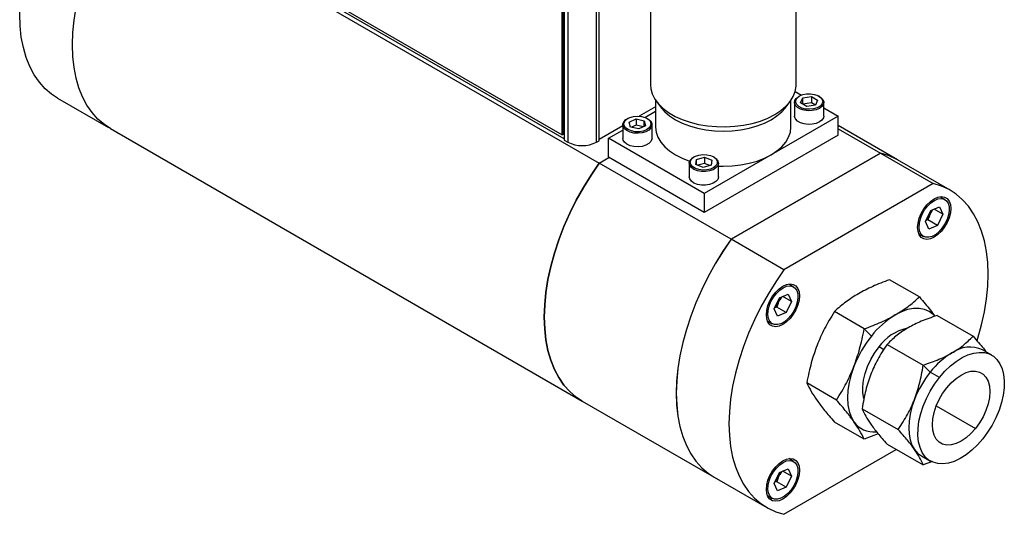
# Model space of a CAD drawing. Header units: inches. Extents: x 7.3 to 29.9, y 3.3 to 18.9.
# Tile 9 of 12: x 25.4 to 29.9, y 13.7 to 16. Entities that reach past the tile are written whole.
import ezdxf

# ---------------------------------------------------------------- set-up
doc = ezdxf.new("R2010")
doc.units = ezdxf.units.IN
doc.header["$MEASUREMENT"] = 0

msp = doc.modelspace()

# ---------------------------------------------------------------- linework, layer by layer
at = {"color": 7, "linetype": 'Continuous', "lineweight": 25}
for p, q in [((27.8656, 15.4179), (27.8656, 17.5287)), ((27.8692, 15.42), (27.8692, 17.5307)), ((27.875, 17.5375), (27.875, 15.3941)), ((27.8914, 17.5281), (27.8914, 15.3846)), ((28.0244, 15.3846), (28.0244, 17.5281)), ((28.0359, 15.3913), (28.0359, 17.5347)), ((25.8565, 16.546), (28.0363, 15.2876)), ((28.2728, 16.1965), (28.2728, 15.6494)), ((28.9458, 15.6494), (28.9458, 16.1965)), ((27.875, 15.4003), (26.6807, 16.0897)), ((26.6883, 16.0976), (27.8656, 15.4179)), ((28.9416, 15.6188), (28.9707, 15.602)), ((25.5346, 15.5877), (25.769, 15.4524)), ((28.2968, 15.5774), (28.2968, 15.4535)), ((28.3021, 15.5702), (28.324, 15.5419)), ((28.8946, 15.5419), (28.9165, 15.5702)), ((28.9218, 15.4535), (28.9218, 15.5774)), ((28.9385, 15.5682), (28.9385, 15.5053)), ((28.9618, 15.5978), (28.9583, 15.5957)), ((28.9667, 15.5662), (28.9772, 15.5889)), ((28.9955, 15.5496), (28.9667, 15.5662)), ((28.9772, 15.5889), (29.0165, 15.595)), ((28.9772, 15.5601), (28.9772, 15.5889)), ((29.0165, 15.5662), (28.9772, 15.5601)), ((29.0348, 15.5557), (28.9955, 15.5496)), ((29.0165, 15.595), (29.0453, 15.5784)), ((29.0165, 15.595), (29.0165, 15.5662)), ((29.0348, 15.5557), (29.0165, 15.5662)), ((29.0453, 15.5784), (29.0348, 15.5557)), ((29.0537, 15.5957), (29.0502, 15.5978)), ((29.0735, 15.5053), (29.0735, 15.5682)), ((28.2968, 15.5481), (28.2211, 15.5043)), ((28.2463, 15.499), (28.2968, 15.5282)), ((29.0735, 15.5427), (29.1397, 15.5045)), ((28.1451, 15.4645), (28.1451, 15.4016)), ((28.1684, 15.4941), (28.1649, 15.4921)), ((28.1748, 15.4773), (28.2068, 15.4918)), ((28.1807, 15.454), (28.1748, 15.4773)), ((28.2068, 15.4918), (28.2446, 15.4832)), ((28.2068, 15.4918), (28.2068, 15.4631)), ((28.2446, 15.4832), (28.2505, 15.4599)), ((28.2446, 15.4572), (28.2446, 15.4832)), ((28.2604, 15.4921), (28.2568, 15.4941)), ((28.2801, 15.4016), (28.2801, 15.4645)), ((29.1397, 15.5045), (28.5209, 15.1473)), ((29.1397, 15.4167), (29.1397, 15.5045)), ((25.7781, 15.4469), (27.9579, 14.1886)), ((27.8692, 15.42), (27.8656, 15.4179)), ((28.1451, 15.4605), (28.0359, 15.3974)), ((28.079, 15.4025), (28.1451, 15.4406)), ((28.2185, 15.4453), (28.1807, 15.454)), ((28.2068, 15.4631), (28.1849, 15.4531)), ((28.2404, 15.4553), (28.2068, 15.4631)), ((28.2505, 15.4599), (28.2185, 15.4453)), ((29.4138, 15.3028), (29.1397, 15.4611)), ((29.1397, 15.4468), (29.3355, 15.3337)), ((27.875, 15.3941), (27.8914, 15.3846)), ((28.0244, 15.3846), (28.0359, 15.3913)), ((28.5209, 15.1473), (28.079, 15.4025)), ((28.079, 15.3147), (28.079, 15.4025)), ((29.1397, 15.4167), (28.5209, 15.0595)), ((28.6459, 14.9357), (29.3354, 15.3338)), ((29.3355, 15.3337), (28.646, 14.9357)), ((29.3354, 15.3338), (29.579, 15.1932)), ((28.0363, 15.2876), (28.0811, 15.3135)), ((28.646, 14.9357), (28.0363, 15.2876)), ((28.5209, 15.0595), (28.079, 15.3147)), ((28.452, 15.2873), (28.452, 15.2245)), ((28.4637, 15.3092), (28.4718, 15.3149)), ((28.4753, 15.3169), (28.4718, 15.3149)), ((28.4829, 15.2812), (28.4858, 15.3046)), ((28.4858, 15.3046), (28.5225, 15.3149)), ((28.4858, 15.28), (28.4858, 15.3046)), ((28.5225, 15.2861), (28.4921, 15.2776)), ((28.5225, 15.3149), (28.5561, 15.3017)), ((28.5225, 15.3149), (28.5225, 15.2861)), ((28.547, 15.2765), (28.5225, 15.2861)), ((28.5561, 15.3017), (28.5532, 15.2782)), ((28.5673, 15.3149), (28.5637, 15.3169)), ((28.587, 15.2245), (28.587, 15.2873)), ((29.6574, 15.1622), (29.4138, 15.3028)), ((28.5166, 15.268), (28.4829, 15.2812)), ((28.5532, 15.2782), (28.5166, 15.268)), ((29.579, 15.1932), (28.8894, 14.7951)), ((28.5209, 15.1473), (28.5209, 15.0595)), ((29.6327, 15.1194), (29.6102, 15.1324)), ((29.5437, 15.0173), (29.5682, 15.0682)), ((29.5616, 15.0444), (29.569, 15.0598)), ((29.5682, 15.0682), (29.608, 15.0851)), ((29.5763, 15.0716), (29.569, 15.0598)), ((29.6234, 15.0511), (29.5829, 15.0744)), ((29.608, 15.0851), (29.6234, 15.0511)), ((29.559, 14.9832), (29.5437, 15.0173)), ((29.5548, 15.0256), (29.5464, 15.023)), ((29.5989, 15.0001), (29.5548, 15.0256)), ((29.6234, 15.0511), (29.5989, 15.0001)), ((29.5989, 15.0001), (29.559, 14.9832)), ((28.8894, 14.7951), (28.6459, 14.9357)), ((29.5118, 14.9619), (29.5343, 14.9489)), ((29.5156, 14.6692), (29.3777, 14.7488)), ((28.9341, 14.7161), (28.9116, 14.7291)), ((28.8451, 14.614), (28.8696, 14.6649)), ((28.8629, 14.6411), (28.8703, 14.6565)), ((28.8696, 14.6649), (28.9094, 14.6818)), ((28.8776, 14.6683), (28.8703, 14.6565)), ((28.9247, 14.6478), (28.8843, 14.6711)), ((28.9247, 14.6478), (28.9002, 14.5968)), ((28.9094, 14.6818), (28.9247, 14.6478)), ((28.8604, 14.5799), (28.8451, 14.614)), ((28.8562, 14.6223), (28.8478, 14.6197)), ((28.9002, 14.5968), (28.8562, 14.6223)), ((29.2604, 14.5219), (29.1226, 14.6015)), ((28.8131, 14.5586), (28.8357, 14.5456)), ((28.9002, 14.5968), (28.8604, 14.5799)), ((29.5972, 14.5834), (29.763, 14.4877)), ((29.2934, 14.4884), (29.2604, 14.5219)), ((29.3503, 14.4257), (29.3287, 14.4382)), ((29.3665, 14.4503), (29.5324, 14.3545)), ((29.8492, 14.4003), (29.8068, 14.4248)), ((29.5324, 14.3545), (29.5657, 14.3222)), ((29.6081, 14.2978), (29.5657, 14.3222)), ((29.1328, 14.1931), (28.995, 14.2726)), ((27.9579, 14.1886), (28.5674, 13.8367)), ((29.2512, 14.153), (29.417, 14.0573)), ((29.5931, 14.1659), (29.7743, 14.0613)), ((29.2604, 14.0116), (29.1226, 14.0911)), ((29.3251, 14.0371), (29.2604, 14.0116)), ((28.8894, 13.6651), (29.4084, 13.9647)), ((29.3665, 13.9889), (29.5324, 13.8932)), ((28.9341, 13.9094), (28.9116, 13.9224)), ((29.5243, 13.9355), (29.5667, 13.911)), ((28.8696, 13.8581), (28.9094, 13.875)), ((28.9094, 13.875), (28.9247, 13.841)), ((29.5763, 13.9089), (29.5324, 13.8932)), ((28.5674, 13.8367), (28.811, 13.6961)), ((28.8451, 13.8072), (28.8696, 13.8581)), ((28.8629, 13.8343), (28.8703, 13.8497)), ((28.8776, 13.8616), (28.8703, 13.8497)), ((28.9247, 13.841), (28.8843, 13.8644)), ((28.9247, 13.841), (28.9002, 13.7901)), ((28.8604, 13.7732), (28.8451, 13.8072)), ((28.8562, 13.8155), (28.8478, 13.8129)), ((28.9002, 13.7901), (28.8562, 13.8155)), ((28.9002, 13.7901), (28.8604, 13.7732)), ((28.8131, 13.7519), (28.8357, 13.7389))]:
    msp.add_line(p, q, dxfattribs=at)
at = {"color": 7, "linetype": 'Continuous', "lineweight": 25, "flags": 128}
for points in [[(25.5346, 15.5877), (25.5069, 15.606), (25.477, 15.6316), (25.4501, 15.6616), (25.4265, 15.6959), (25.4062, 15.734), (25.3894, 15.776), (25.3763, 15.8213), (25.3668, 15.8699), (25.3611, 15.9213), (25.3592, 15.9753), (25.3611, 16.0314), (25.3668, 16.0894), (25.3763, 16.1489), (25.3894, 16.2095), (25.4062, 16.2707), (25.4265, 16.3323), (25.4501, 16.3938), (25.477, 16.4549), (25.5069, 16.5151), (25.5397, 16.574), (25.5751, 16.6314), (25.613, 16.6868)], [(25.7781, 15.4469), (25.7504, 15.4652), (25.7205, 15.4908), (25.6936, 15.5208), (25.6699, 15.5551), (25.6497, 15.5933), (25.6329, 15.6352), (25.6198, 15.6806), (25.6103, 15.7291), (25.6046, 15.7805), (25.6027, 15.8345), (25.6046, 15.8907), (25.6103, 15.9486), (25.6198, 16.0081), (25.6329, 16.0687), (25.6497, 16.1299), (25.6699, 16.1915), (25.6936, 16.253), (25.7205, 16.3141), (25.7504, 16.3743), (25.7832, 16.4332), (25.8186, 16.4906), (25.8565, 16.546)], [(25.7782, 15.4471), (25.7505, 15.4653), (25.7206, 15.491), (25.6937, 15.521), (25.67, 15.5552), (25.6498, 15.5934), (25.633, 15.6353), (25.6199, 15.6807), (25.6104, 15.7293), (25.6047, 15.7807), (25.6028, 15.8347), (25.6047, 15.8908), (25.6104, 15.9488), (25.6199, 16.0083), (25.633, 16.0688), (25.6498, 16.1301), (25.67, 16.1917), (25.6937, 16.2532), (25.7206, 16.3143), (25.7505, 16.3745), (25.7833, 16.4334), (25.8187, 16.4908), (25.8566, 16.5462)], [(28.2728, 15.6494), (28.2743, 15.6312), (28.2809, 15.6071), (28.2927, 15.5836), (28.3095, 15.5613), (28.331, 15.5403), (28.3569, 15.521), (28.3868, 15.5037), (28.4202, 15.4888), (28.4566, 15.4764), (28.4953, 15.4667), (28.5359, 15.4599), (28.5777, 15.4561), (28.6199, 15.4553), (28.662, 15.4576), (28.7032, 15.4629), (28.743, 15.4712), (28.7806, 15.4822), (28.8156, 15.496), (28.8473, 15.5121)], [(28.8473, 15.5121), (28.8752, 15.5304), (28.899, 15.5506), (28.9181, 15.5723), (28.9325, 15.5952), (28.9417, 15.6191), (28.9457, 15.6433), (28.9458, 15.6494)], [(28.9618, 15.5978), (28.9768, 15.6042), (28.9944, 15.6077), (29.013, 15.6081), (29.031, 15.6053), (29.0468, 15.5996), (29.0589, 15.5915), (29.0664, 15.5816), (29.0685, 15.5709), (29.065, 15.5604), (29.0563, 15.5508), (29.0431, 15.5432), (29.0267, 15.5382), (29.0083, 15.5362), (28.9898, 15.5374), (28.9728, 15.5417), (28.9586, 15.5487), (28.9487, 15.5578), (28.9439, 15.5682), (28.9446, 15.579), (28.9508, 15.5891), (28.9618, 15.5978)], [(29.0537, 15.5957), (29.06, 15.5915), (29.0693, 15.5818), (29.0733, 15.571), (29.072, 15.5599), (29.0653, 15.5495), (29.0537, 15.5406), (29.0384, 15.534), (29.0204, 15.5301), (29.0012, 15.5293), (28.9824, 15.5317), (28.9656, 15.537), (28.952, 15.5448), (28.9428, 15.5546), (28.9387, 15.5654), (28.9401, 15.5765), (28.9468, 15.5869), (28.9583, 15.5957), (28.9583, 15.5957)], [(28.324, 15.5419), (28.3387, 15.5253), (28.3614, 15.5057), (28.3884, 15.4879), (28.4191, 15.4724), (28.4531, 15.4593), (28.4897, 15.4488), (28.5284, 15.4412), (28.5685, 15.4366), (28.6093, 15.4351), (28.6501, 15.4366), (28.6902, 15.4412), (28.7289, 15.4488), (28.7656, 15.4593), (28.7996, 15.4724), (28.8303, 15.4879), (28.8572, 15.5057), (28.88, 15.5253), (28.8946, 15.5419)], [(28.2604, 15.4921), (28.2614, 15.4915), (28.2726, 15.4824), (28.2789, 15.472), (28.2798, 15.4609), (28.2754, 15.4501), (28.2658, 15.4405), (28.2519, 15.4328), (28.2349, 15.4277), (28.216, 15.4256), (28.1969, 15.4266), (28.179, 15.4307), (28.1639, 15.4376), (28.1527, 15.4466), (28.1464, 15.457), (28.1454, 15.4681), (28.1499, 15.4789)], [(28.1499, 15.4789), (28.1595, 15.4885), (28.1649, 15.4921)], [(28.1546, 15.4819), (28.1639, 15.4912), (28.1777, 15.4985), (28.1945, 15.5031), (28.2129, 15.5047), (28.2313, 15.503), (28.2481, 15.4983), (28.2617, 15.491), (28.2709, 15.4816), (28.275, 15.4711), (28.2735, 15.4604), (28.2666, 15.4504), (28.2549, 15.442), (28.2395, 15.436), (28.2217, 15.4329), (28.203, 15.4329), (28.1853, 15.4362), (28.1699, 15.4423), (28.1584, 15.4507), (28.1516, 15.4607), (28.1503, 15.4714), (28.1546, 15.4819)], [(29.0735, 15.5053), (29.072, 15.497), (29.0653, 15.4866), (29.0537, 15.4778), (29.0384, 15.4711), (29.0204, 15.4672), (29.0012, 15.4665), (28.9824, 15.4688), (28.9656, 15.4741), (28.952, 15.482), (28.9428, 15.4917), (28.9387, 15.5025), (28.9385, 15.5053)], [(28.2968, 15.4535), (28.2995, 15.4299), (28.3075, 15.4068), (28.3206, 15.3844), (28.3387, 15.3633), (28.3614, 15.3437), (28.3884, 15.3259), (28.4191, 15.3104), (28.4531, 15.2972), (28.4541, 15.2969)], [(28.587, 15.2735), (28.6093, 15.2731), (28.6501, 15.2746), (28.6902, 15.2792), (28.7289, 15.2868), (28.7656, 15.2972), (28.7996, 15.3104), (28.8303, 15.3259), (28.8572, 15.3437), (28.88, 15.3633), (28.898, 15.3844), (28.9112, 15.4068), (28.9192, 15.4299), (28.9218, 15.4535)], [(28.2801, 15.4016), (28.2798, 15.398), (28.2754, 15.3872), (28.2658, 15.3776), (28.2519, 15.3699), (28.2349, 15.3648), (28.216, 15.3627), (28.1969, 15.3637), (28.179, 15.3678), (28.1639, 15.3747), (28.1527, 15.3837), (28.1464, 15.3942), (28.1451, 15.4016)], [(27.9579, 14.1886), (27.9302, 14.2068), (27.9002, 14.2325), (27.8734, 14.2625), (27.8497, 14.2967), (27.8295, 14.3349), (27.8127, 14.3768), (27.7996, 14.4222), (27.7901, 14.4707), (27.7844, 14.5222), (27.7825, 14.5761), (27.7844, 14.6323), (27.7901, 14.6903), (27.7996, 14.7498), (27.8127, 14.8103), (27.8295, 14.8716), (27.8497, 14.9332), (27.8734, 14.9947), (27.9002, 15.0557), (27.9302, 15.1159), (27.963, 15.1749), (27.9984, 15.2322), (28.0363, 15.2876)], [(28.0363, 15.2876), (27.9984, 15.2322), (27.963, 15.1749), (27.9302, 15.1159), (27.9002, 15.0557), (27.8734, 14.9947), (27.8497, 14.9332), (27.8295, 14.8716), (27.8127, 14.8103), (27.7996, 14.7498), (27.7901, 14.6903), (27.7844, 14.6323), (27.7825, 14.5761), (27.7844, 14.5222), (27.7901, 14.4707), (27.7996, 14.4222), (27.8127, 14.3768), (27.8295, 14.3349), (27.8497, 14.2967), (27.8734, 14.2625), (27.9002, 14.2325), (27.9302, 14.2068), (27.9579, 14.1886)], [(28.5673, 15.3149), (28.5772, 15.3076), (28.5847, 15.2974), (28.587, 15.2864), (28.5838, 15.2755), (28.5754, 15.2655), (28.5625, 15.2573), (28.546, 15.2515), (28.5275, 15.2487), (28.5083, 15.2489), (28.49, 15.2523), (28.4741, 15.2585), (28.4619, 15.2671), (28.4543, 15.2773), (28.452, 15.2883), (28.4552, 15.2992), (28.4637, 15.3092), (28.4637, 15.3092)], [(28.4678, 15.3117), (28.4804, 15.3196), (28.4965, 15.325), (28.5147, 15.3274), (28.5333, 15.3266), (28.5506, 15.3227), (28.5652, 15.316), (28.5758, 15.3072), (28.5813, 15.2969), (28.5813, 15.2861), (28.5759, 15.2759), (28.5654, 15.267), (28.5509, 15.2602), (28.5336, 15.2563), (28.515, 15.2554), (28.4968, 15.2578), (28.4807, 15.2632), (28.468, 15.271), (28.4598, 15.2807), (28.457, 15.2913), (28.4598, 15.302), (28.4678, 15.3117)], [(28.587, 15.2245), (28.587, 15.2235), (28.5838, 15.2126), (28.5754, 15.2026), (28.5625, 15.1944), (28.546, 15.1886), (28.5275, 15.1858), (28.5083, 15.1861), (28.49, 15.1894), (28.4741, 15.1957), (28.4619, 15.2042), (28.4543, 15.2144), (28.452, 15.2245)], [(29.7823, 14.4678), (29.7858, 14.4792), (29.8026, 14.5405), (29.8157, 14.601), (29.8251, 14.6605), (29.8308, 14.7185), (29.8327, 14.7747), (29.8308, 14.8286), (29.8251, 14.88), (29.8157, 14.9286), (29.8026, 14.974), (29.7858, 15.0159), (29.7655, 15.0541), (29.7419, 15.0883), (29.715, 15.1183), (29.6851, 15.144), (29.6523, 15.1651), (29.6169, 15.1815), (29.579, 15.1932)], [(29.5835, 14.9458), (29.5665, 14.9381), (29.5503, 14.9353), (29.5358, 14.9375), (29.5237, 14.9445), (29.5145, 14.956), (29.5089, 14.9714), (29.507, 14.99), (29.5089, 15.0107), (29.5145, 15.0327), (29.5237, 15.0547), (29.5358, 15.0757), (29.5503, 15.0946), (29.5665, 15.1105), (29.5835, 15.1226), (29.6006, 15.1302), (29.6167, 15.133), (29.6313, 15.1308), (29.6434, 15.1238), (29.6525, 15.1123), (29.6582, 15.0969), (29.6601, 15.0784), (29.6582, 15.0576), (29.6525, 15.0356), (29.6434, 15.0136), (29.6313, 14.9926), (29.6167, 14.9737), (29.6006, 14.9578), (29.5835, 14.9458)], [(29.6478, 15.102), (29.6522, 15.0866), (29.6529, 15.0683), (29.6499, 15.0482), (29.6432, 15.0274), (29.6334, 15.0069), (29.6209, 14.9879), (29.6063, 14.9714), (29.5905, 14.9582), (29.5744, 14.9492), (29.5587, 14.9448), (29.5444, 14.9451), (29.5322, 14.9503), (29.5227, 14.96), (29.5165, 14.9736), (29.514, 14.9906), (29.5152, 15.0099), (29.52, 15.0305), (29.5283, 15.0513), (29.5396, 15.0712), (29.5532, 15.0891), (29.5685, 15.104), (29.5846, 15.1151), (29.6006, 15.1219), (29.6157, 15.124), (29.6291, 15.1212), (29.64, 15.1137), (29.6478, 15.102)], [(28.6459, 14.9357), (28.608, 14.8803), (28.5725, 14.823), (28.5397, 14.764), (28.5098, 14.7038), (28.4829, 14.6428), (28.4593, 14.5813), (28.439, 14.5197), (28.4223, 14.4584), (28.4091, 14.3979), (28.3997, 14.3384), (28.394, 14.2804), (28.3921, 14.2242), (28.394, 14.1703), (28.3997, 14.1188), (28.4091, 14.0703), (28.4223, 14.0249), (28.439, 13.983), (28.4593, 13.9448), (28.4829, 13.9106), (28.5098, 13.8806), (28.5397, 13.8549), (28.5674, 13.8367)], [(28.646, 14.9357), (28.6081, 14.8803), (28.5726, 14.8229), (28.5398, 14.764), (28.5099, 14.7038), (28.483, 14.6427), (28.4594, 14.5812), (28.4391, 14.5196), (28.4224, 14.4584), (28.4092, 14.3978), (28.3998, 14.3383), (28.3941, 14.2803), (28.3922, 14.2242), (28.3941, 14.1702), (28.3998, 14.1188), (28.4092, 14.0702), (28.4224, 14.0249), (28.4391, 13.9829), (28.4594, 13.9447), (28.483, 13.9105), (28.5099, 13.8805), (28.5398, 13.8549), (28.5675, 13.8366)], [(28.8894, 14.7951), (28.8516, 14.7397), (28.8161, 14.6824), (28.7833, 14.6234), (28.7534, 14.5632), (28.7265, 14.5022), (28.7029, 14.4406), (28.6826, 14.3791), (28.6659, 14.3178), (28.6527, 14.2572), (28.6433, 14.1978), (28.6376, 14.1398), (28.6357, 14.0836), (28.6376, 14.0296), (28.6433, 13.9782), (28.6527, 13.9297), (28.6659, 13.8843), (28.6826, 13.8424), (28.7029, 13.8042), (28.7265, 13.77), (28.7534, 13.7399), (28.7833, 13.7143), (28.8161, 13.6932), (28.8516, 13.6768), (28.8894, 13.6651)], [(28.9615, 14.6751), (28.9595, 14.6543), (28.9539, 14.6323), (28.9448, 14.6103), (28.9326, 14.5893), (28.9181, 14.5704), (28.9019, 14.5545), (28.8849, 14.5425), (28.8679, 14.5348), (28.8517, 14.532), (28.8372, 14.5342), (28.825, 14.5412), (28.8159, 14.5527), (28.8103, 14.5681), (28.8083, 14.5867), (28.8103, 14.6074), (28.8159, 14.6294), (28.825, 14.6514), (28.8372, 14.6724), (28.8517, 14.6913), (28.8679, 14.7072), (28.8849, 14.7193), (28.9019, 14.7269), (28.9181, 14.7297), (28.9326, 14.7275), (28.9448, 14.7205), (28.9539, 14.709), (28.9595, 14.6936), (28.9615, 14.6751)], [(28.9492, 14.6987), (28.9536, 14.6833), (28.9543, 14.665), (28.9513, 14.6449), (28.9446, 14.6241), (28.9348, 14.6036), (28.9222, 14.5846), (28.9077, 14.5681), (28.8919, 14.5549), (28.8758, 14.5459), (28.8601, 14.5414), (28.8458, 14.5418), (28.8335, 14.547), (28.8241, 14.5567), (28.8179, 14.5703), (28.8154, 14.5873), (28.8166, 14.6066), (28.8214, 14.6272), (28.8297, 14.648), (28.841, 14.6679), (28.8546, 14.6857), (28.8699, 14.7007), (28.886, 14.7118), (28.902, 14.7186), (28.9171, 14.7207), (28.9305, 14.7179), (28.9414, 14.7104), (28.9492, 14.6987)], [(29.5859, 14.5809), (29.5792, 14.5877), (29.5602, 14.6018), (29.5384, 14.6113), (29.5144, 14.6159), (29.4885, 14.6157), (29.4611, 14.6107), (29.4328, 14.6008), (29.4039, 14.5863)], [(29.2591, 14.2004), (29.2544, 14.2257), (29.2537, 14.254), (29.2571, 14.2844), (29.2645, 14.3161), (29.2757, 14.3482), (29.2904, 14.3798), (29.3083, 14.4101), (29.3287, 14.4382)], [(29.6081, 14.2978), (29.6326, 14.3257), (29.6585, 14.3505), (29.6853, 14.3717), (29.7125, 14.3889), (29.7397, 14.4017), (29.7662, 14.4099), (29.7917, 14.4134), (29.8156, 14.4121), (29.8375, 14.406), (29.857, 14.3953), (29.8737, 14.38), (29.8874, 14.3606), (29.8977, 14.3374), (29.9044, 14.3108), (29.9075, 14.2813), (29.9069, 14.2495), (29.9026, 14.2159), (29.8946, 14.1812), (29.8832, 14.146), (29.8685, 14.111), (29.8508, 14.0769), (29.8305, 14.0442), (29.8078, 14.0135)], [(29.2125, 14.3483), (29.1998, 14.311), (29.1905, 14.274), (29.1848, 14.238), (29.1829, 14.2036), (29.1848, 14.1714), (29.1905, 14.1419), (29.1998, 14.1157), (29.2125, 14.0931)], [(29.8078, 14.0135), (29.7834, 13.9856), (29.7575, 13.9607), (29.7307, 13.9396), (29.7034, 13.9224), (29.6763, 13.9096), (29.6497, 13.9014), (29.6242, 13.8979), (29.6003, 13.8992), (29.5784, 13.9053), (29.5589, 13.916), (29.5422, 13.9312), (29.5286, 13.9506), (29.5183, 13.9739), (29.5115, 14.0005), (29.5084, 14.0299), (29.509, 14.0618), (29.5134, 14.0954), (29.5213, 14.1301), (29.5327, 14.1652), (29.5474, 14.2002), (29.5651, 14.2344), (29.5855, 14.2671), (29.6081, 14.2978)], [(29.6417, 14.25), (29.6626, 14.2733), (29.6849, 14.2931), (29.708, 14.3087), (29.731, 14.3197), (29.7533, 14.3257), (29.7743, 14.3265), (29.7932, 14.3221), (29.8095, 14.3127), (29.8228, 14.2985), (29.8326, 14.2799), (29.8385, 14.2576), (29.8406, 14.2322), (29.8385, 14.2044), (29.8326, 14.1752), (29.8228, 14.1454), (29.8095, 14.1159), (29.7932, 14.0876), (29.7743, 14.0613)], [(29.7743, 14.0613), (29.7533, 14.038), (29.731, 14.0182), (29.708, 14.0025), (29.6849, 13.9916), (29.6626, 13.9856), (29.6417, 13.9848), (29.6227, 13.9892), (29.6064, 13.9986), (29.5932, 14.0128), (29.5834, 14.0314), (29.5774, 14.0537), (29.5754, 14.0791), (29.5774, 14.1069), (29.5834, 14.1361), (29.5932, 14.1659), (29.6064, 14.1954), (29.6227, 14.2237), (29.6417, 14.25)], [(29.4925, 14.1956), (29.481, 14.1619), (29.4726, 14.1284), (29.4675, 14.0959), (29.4658, 14.0648), (29.4675, 14.0357), (29.4726, 14.009), (29.481, 13.9853), (29.4925, 13.9649)], [(29.4925, 13.9649), (29.5071, 13.9482), (29.5243, 13.9355), (29.5243, 13.9355)], [(28.8849, 13.9125), (28.9019, 13.9201), (28.9181, 13.9229), (28.9326, 13.9208), (28.9448, 13.9138), (28.9539, 13.9023), (28.9595, 13.8869), (28.9615, 13.8683), (28.9595, 13.8475), (28.9539, 13.8256), (28.9448, 13.8035), (28.9326, 13.7826), (28.9181, 13.7636), (28.9019, 13.7478), (28.8849, 13.7357), (28.8679, 13.7281), (28.8517, 13.7253), (28.8372, 13.7274), (28.825, 13.7344), (28.8159, 13.7459), (28.8103, 13.7614), (28.8083, 13.7799), (28.8103, 13.8007), (28.8159, 13.8227), (28.825, 13.8447), (28.8372, 13.8657), (28.8517, 13.8846), (28.8679, 13.9005), (28.8849, 13.9125)], [(28.9492, 13.8919), (28.9536, 13.8765), (28.9543, 13.8583), (28.9513, 13.8382), (28.9446, 13.8173), (28.9348, 13.7969), (28.9222, 13.7778), (28.9077, 13.7613), (28.8919, 13.7482), (28.8758, 13.7392), (28.8601, 13.7347), (28.8458, 13.7351), (28.8335, 13.7402), (28.8241, 13.7499), (28.8179, 13.7636), (28.8154, 13.7805), (28.8166, 13.7998), (28.8214, 13.8204), (28.8297, 13.8412), (28.841, 13.8611), (28.8546, 13.879), (28.8699, 13.8939), (28.886, 13.9051), (28.902, 13.9119), (28.9171, 13.914), (28.9305, 13.9112), (28.9414, 13.9037), (28.9492, 13.8919)]]:
    msp.add_lwpolyline(points, dxfattribs=at)
at = {"color": 7, "linetype": 'Continuous', "lineweight": 25}
for centre, radius, start, end in [((27.9579, 15.5129), 0.1445, 242.6097, 297.3903), ((29.27, 15.0531), 0.2882, 60.0573, 76.8818), ((29.2701, 15.0531), 0.2882, 60.0573, 76.8818), ((29.5009, 15.0844), 0.0724, 340.0881, 348.2838), ((29.4926, 15.0862), 0.0807, 314.5819, 328.7827), ((28.8023, 14.6811), 0.0724, 340.0881, 348.2838), ((28.794, 14.6829), 0.0807, 314.5819, 328.7827), ((29.6141, 14.2381), 0.4068, 121.1059, 142.0213), ((29.503, 14.3169), 0.2124, 101.9595, 145.1604), ((29.7102, 14.1544), 0.5341, 141.2895, 158.7105), ((29.7484, 14.2946), 0.1427, 65.8432, 125.4672), ((29.8555, 14.096), 0.3677, 121.1059, 142.0213), ((29.9424, 14.0203), 0.4828, 141.2895, 158.7105), ((29.304, 14.1575), 0.1118, 215.1614, 275.9009), ((28.794, 13.8761), 0.0807, 314.5819, 328.7827), ((28.8023, 13.8744), 0.0724, 340.0881, 348.2838)]:
    msp.add_arc(centre, radius, start, end, dxfattribs=at)
for points in [[(29.5616, 15.0444), (29.559, 15.0382), (29.5568, 15.0319), (29.5548, 15.0256)], [(28.8629, 14.6411), (28.8604, 14.6349), (28.8581, 14.6286), (28.8562, 14.6223)], [(28.8629, 13.8343), (28.8604, 13.8282), (28.8581, 13.8219), (28.8562, 13.8155)]]:
    msp.add_open_spline(points, degree=3, dxfattribs=at)
for points, knots in [([(29.3777, 14.7488), (29.3486, 14.7383), (29.323, 14.7281), (29.2761, 14.707), (29.2547, 14.6961), (29.2342, 14.6843)], [0, 0, 0, 0, 0.5, 0.5, 1, 1, 1, 1]), ([(29.2342, 14.6843), (29.2137, 14.6725), (29.1949, 14.6601), (29.1584, 14.633), (29.1407, 14.6183), (29.1226, 14.6015)], [0, 0, 0, 0, 0.5, 0.5, 1, 1, 1, 1]), ([(29.4039, 14.5863), (29.4244, 14.5982), (29.4432, 14.6105), (29.4797, 14.6376), (29.4974, 14.6523), (29.5156, 14.6692)], [0, 0, 0, 0, 0.5, 0.5, 1, 1, 1, 1]), ([(29.5156, 14.6692), (29.5246, 14.6586), (29.5421, 14.6382), (29.5667, 14.6081), (29.5802, 14.5897), (29.5872, 14.58)], [0, 0, 0, 0, 0.339636, 0.653996, 1, 1, 1, 1]), ([(29.1226, 14.6015), (29.1052, 14.5742), (29.0905, 14.5486), (29.0644, 14.4978), (29.0531, 14.4726), (29.0428, 14.4462)], [0, 0, 0, 0, 0.5, 0.5, 1, 1, 1, 1]), ([(29.2604, 14.5219), (29.2896, 14.5324), (29.3151, 14.5426), (29.362, 14.5637), (29.3834, 14.5745), (29.4039, 14.5863)], [0, 0, 0, 0, 0.5, 0.5, 1, 1, 1, 1]), ([(29.5972, 14.5834), (29.5696, 14.5746), (29.5457, 14.5659), (29.5022, 14.5475), (29.4825, 14.5378), (29.464, 14.5271)], [0, 0, 0, 0, 0.5, 0.5, 1, 1, 1, 1]), ([(29.2125, 14.3483), (29.2228, 14.3747), (29.2315, 14.4013), (29.2472, 14.4581), (29.2541, 14.4882), (29.2604, 14.5219)], [0, 0, 0, 0, 0.5, 0.5, 1, 1, 1, 1]), ([(29.464, 14.5271), (29.4455, 14.5165), (29.4288, 14.5051), (29.3969, 14.48), (29.3817, 14.4662), (29.3665, 14.4503)], [0, 0, 0, 0, 0.5, 0.5, 1, 1, 1, 1]), ([(29.6655, 14.4108), (29.6841, 14.4215), (29.7008, 14.4328), (29.7327, 14.458), (29.7478, 14.4718), (29.763, 14.4877)], [0, 0, 0, 0, 0.5, 0.5, 1, 1, 1, 1]), ([(29.763, 14.4877), (29.7718, 14.4778), (29.7886, 14.4588), (29.8093, 14.4343), (29.8194, 14.4207), (29.8236, 14.4151)], [0, 0, 0, 0, 0.3912156, 0.7514067, 1, 1, 1, 1]), ([(29.0428, 14.4462), (29.0326, 14.4198), (29.0239, 14.3932), (29.0082, 14.3364), (29.0013, 14.3063), (28.995, 14.2726)], [0, 0, 0, 0, 0.5, 0.5, 1, 1, 1, 1]), ([(29.3665, 14.4503), (29.3497, 14.4263), (29.3355, 14.4036), (29.3108, 14.3584), (29.3003, 14.3358), (29.291, 14.3119)], [0, 0, 0, 0, 0.5, 0.5, 1, 1, 1, 1]), ([(29.5324, 14.3545), (29.5599, 14.3633), (29.5838, 14.3721), (29.6274, 14.3905), (29.647, 14.4001), (29.6655, 14.4108)], [0, 0, 0, 0, 0.5, 0.5, 1, 1, 1, 1]), ([(29.1328, 14.1931), (29.1502, 14.2204), (29.1649, 14.246), (29.1909, 14.2967), (29.2023, 14.3219), (29.2125, 14.3483)], [0, 0, 0, 0, 0.5, 0.5, 1, 1, 1, 1]), ([(29.4925, 14.1956), (29.5018, 14.2195), (29.5094, 14.2437), (29.5225, 14.2957), (29.5279, 14.3234), (29.5324, 14.3545)], [0, 0, 0, 0, 0.5, 0.5, 1, 1, 1, 1]), ([(29.291, 14.3119), (29.2818, 14.2881), (29.2741, 14.2638), (29.2611, 14.2118), (29.2557, 14.1841), (29.2512, 14.153)], [0, 0, 0, 0, 0.5, 0.5, 1, 1, 1, 1]), ([(28.995, 14.2726), (29.0013, 14.259), (29.0082, 14.2459), (29.0239, 14.2192), (29.0326, 14.2057), (29.0428, 14.1911)], [0, 0, 0, 0, 0.5, 0.5, 1, 1, 1, 1]), ([(29.0428, 14.1911), (29.0531, 14.1765), (29.0644, 14.1615), (29.0905, 14.1288), (29.1052, 14.1111), (29.1226, 14.0911)], [0, 0, 0, 0, 0.5, 0.5, 1, 1, 1, 1]), ([(29.2125, 14.0931), (29.2023, 14.1077), (29.1909, 14.1227), (29.1649, 14.1554), (29.1502, 14.1731), (29.1328, 14.1931)], [0, 0, 0, 0, 0.5, 0.5, 1, 1, 1, 1]), ([(29.417, 14.0573), (29.4339, 14.0813), (29.448, 14.1039), (29.4727, 14.1492), (29.4833, 14.1717), (29.4925, 14.1956)], [0, 0, 0, 0, 0.5, 0.5, 1, 1, 1, 1]), ([(29.2512, 14.153), (29.2557, 14.1414), (29.2611, 14.13), (29.2741, 14.1065), (29.2818, 14.0944), (29.291, 14.0813)], [0, 0, 0, 0, 0.5, 0.5, 1, 1, 1, 1]), ([(29.2604, 14.0116), (29.2541, 14.0252), (29.2472, 14.0383), (29.2315, 14.065), (29.2228, 14.0785), (29.2125, 14.0931)], [0, 0, 0, 0, 0.5, 0.5, 1, 1, 1, 1]), ([(29.291, 14.0813), (29.3003, 14.0681), (29.3108, 14.0543), (29.3355, 14.0241), (29.3497, 14.0077), (29.3665, 13.9889)], [0, 0, 0, 0, 0.5, 0.5, 1, 1, 1, 1]), ([(29.4925, 13.9649), (29.4833, 13.9781), (29.4727, 13.9919), (29.448, 14.0221), (29.4339, 14.0385), (29.417, 14.0573)], [0, 0, 0, 0, 0.5, 0.5, 1, 1, 1, 1]), ([(29.5324, 13.8932), (29.5279, 13.9048), (29.5225, 13.9162), (29.5094, 13.9397), (29.5018, 13.9518), (29.4925, 13.9649)], [0, 0, 0, 0, 0.5, 0.5, 1, 1, 1, 1])]:
    msp.add_open_spline(points, degree=3, knots=knots, dxfattribs=at)

doc.saveas('drawing.dxf')
